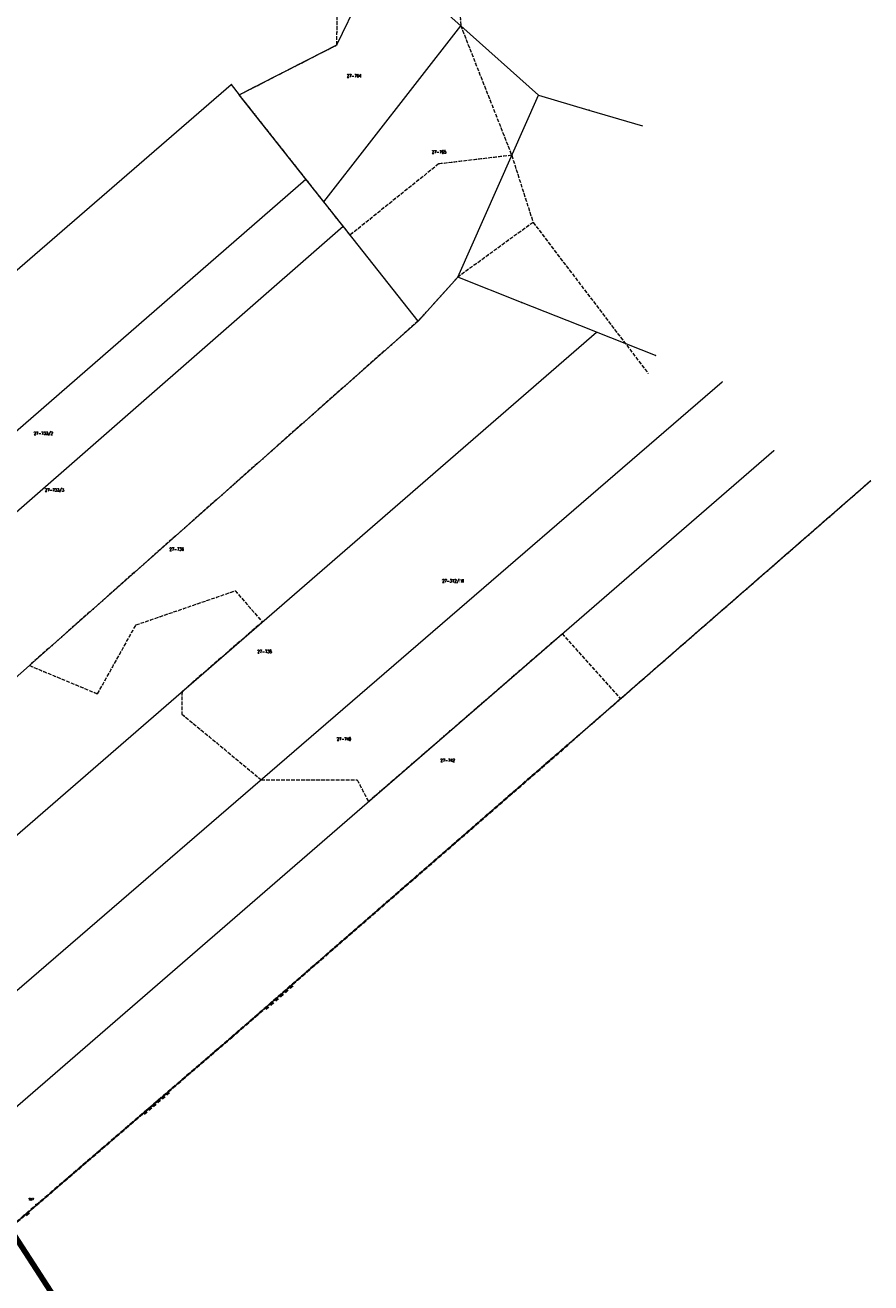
# Model space of a CAD drawing. Header units: metres. Extents: x 7542868 to 7543894, y 5828497 to 5830561.
# Tile 21 of 66: x 7543511 to 7543850, y 5829285 to 5829790. Entities that reach past the tile are written whole.
import ezdxf
from ezdxf.enums import TextEntityAlignment as Align

# ---------------------------------------------------------------- set-up
doc = ezdxf.new("R2010")
doc.units = ezdxf.units.M
for name, pattern in [('1', [0]), ('GAO', [2.5, 1.5, -1]), ('GDE', [0]), ('GUK', [2, 1.5, -0.5]), ('GUZ', [1, 0.5, -0.5])]:
    doc.linetypes.add(name, pattern=pattern)
doc.layers.get('0').update_dxf_attribs({"color": 250, "linetype": 'CONTINUOUS', "lineweight": 100})
for name, color, linetype, lineweight in [('Dzialki', 7, 'GDE', 18), ('EPGPO_L_0', 7, 'GAO', 35), ('ESPPP_L_4', 7, 'CONTINUOUS', 35), ('Kontury', 3, 'GUK', 18), ('Numery_dzialek', 7, 'CONTINUOUS', 13), ('Numery_konturow', 3, 'CONTINUOUS', 13), ('Numery_uzytkow', 7, 'CONTINUOUS', 13), ('Punkty', 7, 'CONTINUOUS', 18), ('RTPW_T_0', 7, 'CONTINUOUS', 15), ('Uzytki', 7, 'GUZ', 18), ('ZASIEG_L_0', 3, '1', 100)]:
    doc.layers.add(name, color=color, linetype=linetype, lineweight=lineweight)
doc.styles.get("Standard").update_dxf_attribs({"font": 'Simplex.SHX', "width": 0.75})

# ---------------------------------------------------------------- blocks, each defined once
blk = doc.blocks.new('GRO')
at = {"linetype": 'CONTINUOUS'}
blk.add_circle((0, 0), 0.045, dxfattribs=at)
blk = doc.blocks.new('GRT')
at = {"linetype": 'CONTINUOUS'}
blk.add_circle((0, 0), 0.25, dxfattribs=at)
blk = doc.blocks.new('2_RTPW01')
at = {"linetype": 'CONTINUOUS'}
blk.add_circle((0, 0), 0.045, dxfattribs=at)

msp = doc.modelspace()

# ---------------------------------------------------------------- linework, layer by layer
at = {"layer": 'Dzialki'}
for p, q in [((7543635.76, 5829781.71), (7543653.45, 5829818.1)), ((7543653.45, 5829818.1), (7543685.48, 5829789.45)), ((7543630.56, 5829718.7), (7543685.48, 5829789.45)), ((7543685.48, 5829789.45), (7543716.65, 5829761.55)), ((7543596.6, 5829761.72), (7543635.76, 5829781.71)), ((7543368.35, 5829571.11), (7543593.38, 5829765.8)), ((7543593.38, 5829765.8), (7543596.6, 5829761.72)), ((7543623.37, 5829727.82), (7543596.6, 5829761.72)), ((7543684.29, 5829688.45), (7543716.65, 5829761.55)), ((7543716.65, 5829761.55), (7543736.95, 5829755.57)), ((7543736.95, 5829755.57), (7543758.47, 5829749.23)), ((7543385.75, 5829521.17), (7543623.37, 5829727.82)), ((7543630.56, 5829718.7), (7543623.37, 5829727.82)), ((7543638.3, 5829708.9), (7543630.56, 5829718.7)), ((7543395.45, 5829496.69), (7543638.3, 5829708.9)), ((7543668.36, 5829670.82), (7543638.3, 5829708.9)), ((7543684.29, 5829688.45), (7543668.36, 5829670.82)), ((7543709.93, 5829678.31), (7543684.29, 5829688.45)), ((7543737.7, 5829667.32), (7543709.93, 5829678.31)), ((7543418.02, 5829448.92), (7543668.36, 5829670.82)), ((7543439.85, 5829405.89), (7543739.94, 5829666.44)), ((7543739.94, 5829666.44), (7543737.7, 5829667.32)), ((7543763.7, 5829657.04), (7543739.94, 5829666.44)), ((7543462.29, 5829363.18), (7543790.47, 5829646.45)), ((7543476.26, 5829328.76), (7543811.13, 5829618.83)), ((7543850.06, 5829606.67), (7543728.22, 5829500.43)), ((7543728.22, 5829500.43), (7543593.46, 5829383.17)), ((7543593.46, 5829383.17), (7543490.32, 5829294.47))]:
    msp.add_line(p, q, dxfattribs=at)
at = {"layer": 'EPGPO_L_0', "linetype": 'GAO'}
for p, q in [((7543593.46, 5829383.17), (7543728.22, 5829500.43)), ((7543490.32, 5829294.47), (7543593.46, 5829383.17))]:
    msp.add_line(p, q, dxfattribs=at)
at = {"layer": 'ESPPP_L_4'}
for p, q in [((7543616.13, 5829402.24), (7543614.97, 5829401.23)), ((7543618.08, 5829403.93), (7543616.91, 5829402.92)), ((7543610.31, 5829397.17), (7543609.14, 5829396.15)), ((7543612.25, 5829398.86), (7543611.09, 5829397.84)), ((7543614.19, 5829400.55), (7543613.03, 5829399.53)), ((7543608.37, 5829395.48), (7543607.2, 5829394.46)), ((7543563.1, 5829356.41), (7543562.03, 5829355.48)), ((7543564.89, 5829357.95), (7543563.82, 5829357.02)), ((7543566.68, 5829359.49), (7543565.61, 5829358.56)), ((7543568.47, 5829361.03), (7543567.4, 5829360.1)), ((7543559.52, 5829353.33), (7543558.44, 5829352.41)), ((7543561.31, 5829354.87), (7543560.23, 5829353.94)), ((7543512.27, 5829312.69), (7543511.07, 5829311.65))]:
    msp.add_line(p, q, dxfattribs=at)
at = {"layer": 'Kontury'}
for p, q in [((7543681.84, 5829853), (7543685.48, 5829789.45)), ((7543635.76, 5829781.71), (7543636.32, 5829823.32)), ((7543685.48, 5829789.45), (7543705.96, 5829737.4)), ((7543596.6, 5829761.72), (7543635.76, 5829781.71)), ((7543623.37, 5829727.82), (7543596.6, 5829761.72)), ((7543705.96, 5829737.4), (7543676.61, 5829733.92)), ((7543705.96, 5829737.4), (7543714.54, 5829710.46)), ((7543676.61, 5829733.92), (7543641.09, 5829705.36)), ((7543630.56, 5829718.7), (7543623.37, 5829727.82)), ((7543638.3, 5829708.9), (7543630.56, 5829718.7)), ((7543714.54, 5829710.46), (7543684.29, 5829688.45)), ((7543714.54, 5829710.46), (7543760.73, 5829649.8)), ((7543641.09, 5829705.36), (7543638.3, 5829708.9)), ((7543684.29, 5829688.45), (7543668.36, 5829670.82)), ((7543668.36, 5829670.82), (7543512.34, 5829532.53)), ((7543850.06, 5829606.67), (7543749.68, 5829519.14)), ((7543555.14, 5829548.82), (7543594.97, 5829562.53)), ((7543594.97, 5829562.53), (7543605.85, 5829550.02)), ((7543539.72, 5829521.13), (7543555.14, 5829548.82)), ((7543605.85, 5829550.02), (7543573.62, 5829522.04)), ((7543648.43, 5829477.89), (7543726.21, 5829545.27)), ((7543726.21, 5829545.27), (7543749.68, 5829519.14)), ((7543512.34, 5829532.53), (7543539.72, 5829521.13)), ((7543573.62, 5829522.04), (7543573.53, 5829513.02)), ((7543749.68, 5829519.14), (7543728.22, 5829500.43)), ((7543573.53, 5829513.02), (7543605.38, 5829486.68)), ((7543728.22, 5829500.43), (7543593.46, 5829383.17)), ((7543605.38, 5829486.68), (7543643.96, 5829486.56)), ((7543643.96, 5829486.56), (7543648.43, 5829477.89)), ((7543593.46, 5829383.17), (7543490.32, 5829294.47))]:
    msp.add_line(p, q, dxfattribs=at)
at = {"layer": 'Uzytki'}
for p, q in [((7543681.84, 5829853), (7543685.48, 5829789.45)), ((7543635.76, 5829781.71), (7543636.32, 5829823.32)), ((7543685.48, 5829789.45), (7543705.96, 5829737.4)), ((7543596.6, 5829761.72), (7543635.76, 5829781.71)), ((7543623.37, 5829727.82), (7543596.6, 5829761.72)), ((7543705.96, 5829737.4), (7543676.61, 5829733.92)), ((7543705.96, 5829737.4), (7543714.54, 5829710.46)), ((7543676.61, 5829733.92), (7543641.09, 5829705.36)), ((7543630.56, 5829718.7), (7543623.37, 5829727.82)), ((7543638.3, 5829708.9), (7543630.56, 5829718.7)), ((7543714.54, 5829710.46), (7543684.29, 5829688.45)), ((7543714.54, 5829710.46), (7543760.73, 5829649.8)), ((7543641.09, 5829705.36), (7543638.3, 5829708.9)), ((7543684.29, 5829688.45), (7543668.36, 5829670.82)), ((7543668.36, 5829670.82), (7543512.34, 5829532.53)), ((7543749.68, 5829519.14), (7543850.06, 5829606.67)), ((7543555.14, 5829548.82), (7543594.97, 5829562.53)), ((7543594.97, 5829562.53), (7543605.85, 5829550.02)), ((7543539.72, 5829521.13), (7543555.14, 5829548.82)), ((7543605.85, 5829550.02), (7543573.62, 5829522.04)), ((7543648.43, 5829477.89), (7543726.21, 5829545.27)), ((7543726.21, 5829545.27), (7543749.68, 5829519.14)), ((7543512.34, 5829532.53), (7543539.72, 5829521.13)), ((7543573.62, 5829522.04), (7543573.53, 5829513.02)), ((7543728.22, 5829500.43), (7543749.68, 5829519.14)), ((7543573.53, 5829513.02), (7543605.38, 5829486.68)), ((7543593.46, 5829383.17), (7543728.22, 5829500.43)), ((7543605.38, 5829486.68), (7543643.96, 5829486.56)), ((7543643.96, 5829486.56), (7543648.43, 5829477.89)), ((7543490.32, 5829294.47), (7543593.46, 5829383.17))]:
    msp.add_line(p, q, dxfattribs=at)
at = {"layer": 'ZASIEG_L_0', "linetype": '1'}
msp.add_line((7543506.44, 5829303.7), (7543652.41, 5829077.44), dxfattribs=at)

# ---------------------------------------------------------------- block references
at = {"layer": 'Punkty'}
for name, p in [('GRO', (7543685.48, 5829789.45)), ('GRO', (7543635.76, 5829781.71)), ('GRO', (7543593.38, 5829765.8)), ('GRO', (7543596.6, 5829761.72)), ('GRO', (7543716.65, 5829761.55)), ('GRO', (7543736.95, 5829755.57)), ('GRO', (7543758.47, 5829749.23)), ('GRO', (7543623.37, 5829727.82)), ('GRO', (7543630.56, 5829718.7)), ('GRO', (7543638.3, 5829708.9)), ('GRO', (7543684.29, 5829688.45)), ('GRO', (7543709.93, 5829678.31)), ('GRO', (7543668.36, 5829670.82)), ('GRO', (7543737.7, 5829667.32)), ('GRO', (7543739.94, 5829666.44)), ('GRO', (7543763.7, 5829657.04)), ('GRO', (7543790.47, 5829646.45)), ('GRO', (7543811.13, 5829618.83)), ('GRO', (7543850.06, 5829606.67)), ('GRT', (7543728.22, 5829500.43)), ('GRT', (7543593.46, 5829383.17))]:
    msp.add_blockref(name, p, dxfattribs=at)
at = {"layer": 'RTPW_T_0', "rotation": 269.9999974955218}
msp.add_blockref('2_RTPW01', (7543515.02, 5829316.13), dxfattribs=at)

# ---------------------------------------------------------------- texts
at = {"layer": 'Numery_dzialek', "width": 0.7}
for s, p in [('27-764', (7543639.76, 5829769.95)), ('27-765', (7543673.9, 5829739.35)), ('27-733/2', (7543514.11, 5829626.36)), ('27-733/3', (7543518.6, 5829603.64)), ('27-736', (7543568.58, 5829579.85)), ('27-738', (7543603.87, 5829538.79)), ('27-740', (7543635.72, 5829503.61)), ('27-742', (7543677.37, 5829495.11))]:
    msp.add_text(s, height=1.25, dxfattribs=at).set_placement(p, align=Align.TOP_LEFT)
at = {"layer": 'Numery_konturow', "width": 0.7}
msp.add_text('27-312/£VI', height=1.25, dxfattribs=at).set_placement((7543678.05, 5829567.13), align=Align.TOP_LEFT)
at = {"layer": 'Numery_uzytkow', "width": 0.7}
msp.add_text('27-312/£', height=1.25, dxfattribs=at).set_placement((7543678.05, 5829567.13), align=Align.TOP_LEFT)
at = {"layer": 'RTPW_T_0', "width": 0.7}
msp.add_text('92.7', height=0.75, dxfattribs=at).set_placement((7543512.15, 5829318.63), align=Align.TOP_LEFT)

doc.saveas('drawing.dxf')
